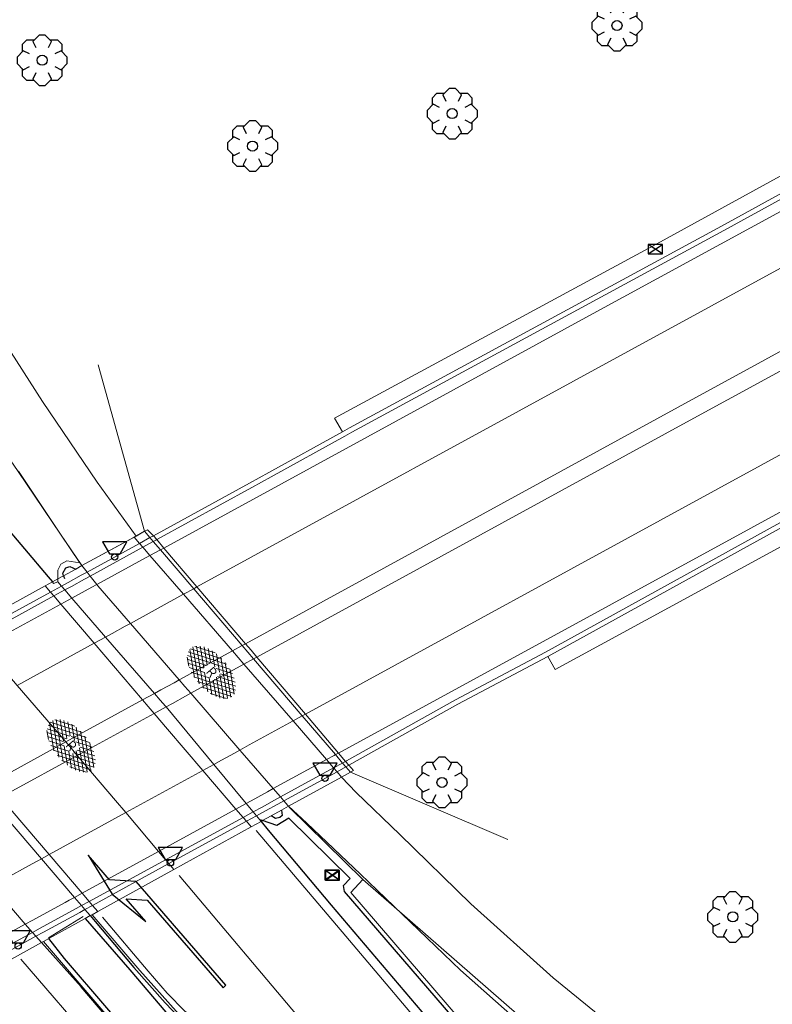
# Model space of a CAD drawing. Header units: metres. Extents: x 181682 to 183922, y 386244 to 387136.
# Tile 31 of 62: x 182712 to 182742, y 386637 to 386676. Entities that reach past the tile are written whole.
import ezdxf
from ezdxf.enums import TextEntityAlignment as Align

# ---------------------------------------------------------------- set-up
doc = ezdxf.new("R2010")
doc.units = ezdxf.units.M
for name, color, linetype, lineweight in [('B-WE-BV-LEUNING-G', 251, 'BV-LEUNING', 18), ('B-WE-GR-BOOM-S', 251, 'Continuous', 25), ('B-WE-IE-TERREINAFSCHEIDING_KUNSTMATIG_MUUR-GV', 251, 'IE-TERREINAFSCHEIDING-KUNSTMATIG-DICHT', 18), ('B-WE-KW-KUNSTWERK_LANDHOOFD-GV', 251, 'Continuous', 18), ('B-WE-OG-BREUKLIJN-G', 251, 'Continuous', 18), ('B-WE-OG-TOPOGRAFIE_WEG_BERM-GV', 251, 'Continuous', 18), ('B-WE-OG-TOPOGRAFIE_WEG_RIJWEG-G', 251, 'Continuous', 25), ('B-WE-OG-TOPOGRAFIE_WEG_RIJWEG-GV', 251, 'Continuous', 18), ('B-WE-OG-TOPOGRAFIE_WEG_RIJWEG-SV', 251, 'Continuous', 25), ('B-WE-OG-TOPOGRAFIE_WEG_RIJWIELPAD-G', 251, 'Continuous', 18), ('B-WE-OG-TOPOGRAFIE_WEG_RIJWIELPAD-GV', 251, 'Continuous', 18), ('B-WE-OG-TOPOGRAFIE_WEG_RIJWIELPAD-SV', 251, 'Continuous', 25), ('B-WE-OG-TOPOGRAFIE_WEG_VERHARD-G', 251, 'Continuous', 18), ('B-WE-RI-HWA_KOLK-S', 251, 'Continuous', 25), ('B-WE-VH-GOOT-G', 251, 'Continuous', 25), ('B-WE-VH-KANTOPSLUITING-G', 251, 'Continuous', 25), ('B-WE-VW-MARKERING-G', 251, 'Continuous', 18), ('B-WE-VW-MARKERING_PIJL-S', 251, 'Continuous', 25), ('B-WE-WH-KUNSTWERK_BRUG-GV', 251, 'Continuous', 18)]:
    doc.layers.add(name, color=color, linetype=linetype, lineweight=lineweight)
doc.layers.add('B-WE-IE-MEUBILAIR_WEGMEUBILAIR-S', color=251, linetype='Continuous')
doc.styles.add('NLCS-ISO', font='NLCS-ISO.ttf')
doc.linetypes.add('BV-LEUNING', pattern='A,1,[69,NLCS.SHX,S=0.2,R=0,X=0,Y=0],1', length=2)
doc.linetypes.add('IE-TERREINAFSCHEIDING-KUNSTMATIG-DICHT', pattern='A,8,-1,[82,NLCS.SHX,S=0.75,R=90,X=0,Y=0],-1', length=10)

# ---------------------------------------------------------------- blocks, each defined once
blk = doc.blocks.new('B-SRI-KOLK_COMBINATIE-SO')
for p, q in [((-0.28125, 0), (0.28125, 0.375)), ((0.28125, 0), (-0.28125, 0.375))]:
    blk.add_line(p, q)
at = {"flags": 128}
blk.add_lwpolyline([(-0.28125, 0), (0.28125, 0), (0.28125, 0.375), (-0.28125, 0.375)], close=True, dxfattribs=at)
blk = doc.blocks.new('SIE-WEG_SCHIJNWERPER-SO')
at = {"ltscale": 0.5, "flags": 128}
blk.add_lwpolyline([(-0.483, 0.606), (-0.21, 0.125), (0.21, 0.125), (0.483, 0.606)], close=True, dxfattribs=at)
at = {"ltscale": 0.5}
blk.add_circle((0, 0), 0.125, dxfattribs=at)
blk = doc.blocks.new('SGR-BOOM_01')
at = {"layer": 'B-WE-GR-BOOM-S'}
for points in [[(-0.33, 0.795, 0), (-0.619, 0.795, 0), (-0.795, 0.619, 0), (-0.795, 0.33, 0)], [(0.25, 0.5, 0), (0.375, 0.75, 0), (0.125, 1, 0), (-0.125, 1, 0), (-0.375, 0.75, 0), (-0.25, 0.5, 0)], [(0.795, 0.33, 0), (0.795, 0.619, 0), (0.619, 0.795, 0), (0.33, 0.795, 0)], [(-0.5, 0.25, 0), (-0.75, 0.375, 0), (-1, 0.125, 0), (-1, -0.125, 0), (-0.75, -0.375, 0), (-0.5, -0.25, 0)], [(0.5, -0.25, 0), (0.75, -0.375, 0), (1, -0.125, 0), (1, 0.125, 0), (0.75, 0.375, 0), (0.5, 0.25, 0)], [(-0.795, -0.33, 0), (-0.795, -0.619, 0), (-0.619, -0.795, 0), (-0.33, -0.795, 0)], [(0.33, -0.795, 0), (0.619, -0.795, 0), (0.795, -0.619, 0), (0.795, -0.33, 0)], [(-0.25, -0.5, 0), (-0.375, -0.75, 0), (-0.125, -1, 0), (0.125, -1, 0), (0.375, -0.75, 0), (0.25, -0.5, 0)]]:
    blk.add_polyline3d(points, dxfattribs=at)
blk.add_circle((0, 0), 0.2, dxfattribs=at)
blk.add_circle((0, 0), 0.2, dxfattribs=at)
blk = doc.blocks.new('B-SVW-MARKERING_PIJL_LA_7.5')
blk.add_polyline3d([(0, 0, 0), (0, -0.075, 0), (5.45, -0.075, 0), (6.2, 0.675, 0), (7.5, 0.675, 0), (5.7, 0.975, 0), (4, 0.675, 0), (5.2, 0.675, 0), (4.6, 0.075, 0), (0, 0.075, 0)], close=True)
blk = doc.blocks.new('SVH-GESLOTEN-SO')
at = {"linetype": 'Continuous', "lineweight": 0}
for p, q in [((-1.68, -0.04), (-0.187, 0.872)), ((-1.627, -0.236), (0.185, 0.871)), ((-1.622, 0.221), (-0.666, 0.805)), ((-1.277, 0.567), (-0.449, 0.062)), ((-1.076, 0.672), (-0.449, 0.289)), ((-0.845, 0.758), (-0.103, 0.304)), ((-0.579, 0.824), (0.271, 0.304)), ((-0.37, 0.304), (0.499, 0.836)), ((-0.277, 0.865), (1.6, -0.282)), ((0, 0.304), (0.772, 0.776)), ((0.078, 0.876), (1.67, -0.096)), ((0.371, 0.302), (1.012, 0.695)), ((0.371, 0.075), (1.22, 0.595)), ((0.52, 0.832), (1.65, 0.141)), ((-1.662, 0.121), (0.021, -0.906)), ((-1.577, 0.296), (0.358, -0.886)), ((-1.517, -0.397), (-0.449, 0.256)), ((-1.445, 0.442), (-0.449, -0.166)), ((-1.368, -0.532), (-0.449, 0.03)), ((-0.441, -0.875), (1.54, 0.336)), ((-0.119, -0.904), (1.639, 0.17)), ((0.371, -0.152), (1.397, 0.476)), ((0.371, 0.243), (1.481, -0.434)), ((0.371, 0.015), (1.32, -0.566)), ((-1.673, -0.099), (-0.392, -0.882)), ((-1.453, -0.461), (-1.037, -0.716)), ((-1.184, -0.647), (-0.449, -0.198)), ((-0.969, -0.743), (-0.244, -0.3)), ((-0.722, -0.819), (0.127, -0.3)), ((-0.23, -0.3), (0.65, -0.837)), ((0.143, -0.3), (0.905, -0.766)), ((0.268, -0.895), (1.676, -0.035)), ((0.371, -0.212), (1.128, -0.675)), ((0.798, -0.8), (1.571, -0.327))]:
    blk.add_line(p, q, dxfattribs=at)
at = {"linetype": 'Continuous', "lineweight": 0, "style": 'NLCS-ISO'}
blk.add_text('R', height=0.54, dxfattribs=at).set_placement((0, 0), align=Align.MIDDLE_CENTER)

msp = doc.modelspace()

# ---------------------------------------------------------------- linework, layer by layer
at = {"layer": 'B-WE-BV-LEUNING-G'}
for points in [[(182716.937, 386655.838, 27.212), (182716.937, 386655.839, 27.212), (182715.094, 386662.452, 27.128)], [(182725.12, 386646.264, 27.201), (182724.944, 386646.47, 27.201), (182724.811, 386646.625, 27.201), (182724.526, 386646.959, 27.202), (182723.208, 386648.501, 27.204), (182721.273, 386650.765, 27.206), (182721.04, 386651.037, 27.206), (182720.818, 386651.298, 27.207), (182718.888, 386653.555, 27.209), (182717.566, 386655.102, 27.211), (182717.283, 386655.433, 27.212), (182717.151, 386655.588, 27.212), (182716.937, 386655.838, 27.212)], [(182731.379, 386643.586, 27.008), (182725.121, 386646.264, 27.201), (182725.12, 386646.264, 27.201)]]:
    msp.add_polyline3d(points, dxfattribs=at)
at = {"layer": 'B-WE-IE-TERREINAFSCHEIDING_KUNSTMATIG_MUUR-GV'}
for p, q in [((182724.805, 386659.795, 25.323), (182721.87, 386658.175, 27.227)), ((182721.87, 386658.175, 27.227), (182721.109, 386657.753, 27.116)), ((182721.109, 386657.753, 27.116), (182717.286, 386655.662, 27.062)), ((182729.396, 386648.969, 27.041), (182732.97, 386650.858, 25.141)), ((182725.063, 386646.535, 27.086), (182729.396, 386648.969, 27.041))]:
    msp.add_line(p, q, dxfattribs=at)
for points in [[(182856.186, 386731.179, 24.937), (182856.036, 386731.36, 25.038), (182844.724, 386725.204, 25.167), (182826.701, 386715.421, 25.108), (182809.598, 386706.028, 24.783), (182803.167, 386702.533, 24.765), (182786.143, 386693.29, 24.786), (182770.042, 386684.46, 24.768), (182755.118, 386676.341, 24.78), (182739.869, 386667.971, 24.822), (182725.085, 386659.95, 25.141), (182724.805, 386659.795, 25.323)], [(182732.97, 386650.858, 25.141), (182750.6, 386660.588, 24.828), (182766.151, 386669.096, 24.839), (182782.931, 386678.331, 24.801), (182800.779, 386687.96, 24.783), (182816.261, 386696.446, 24.827), (182822.768, 386700.013, 24.845), (182843.294, 386711.2, 24.807), (182861.571, 386721.143, 24.857), (182861.565, 386721.338, 24.921)], [(182791.002, 386695.171, 23.69), (182777.868, 386688.017, 23.351), (182758.753, 386677.572, 22.869), (182734.773, 386664.492, 22.46), (182717.962, 386655.317, 22.309), (182717.701, 386655.175, 22.309), (182717.566, 386655.102, 22.309), (182717.151, 386654.876, 22.308), (182715.039, 386653.726, 22.305), (182714.832, 386653.613, 22.304), (182714.305, 386653.326, 22.303), (182714.043, 386653.184, 22.303), (182713.603, 386652.944, 22.302), (182710.537, 386651.275, 22.297), (182707.851, 386649.813, 22.293), (182707.48, 386649.61, 22.294), (182707.098, 386649.402, 22.294), (182706.882, 386649.284, 22.294), (182705.505, 386648.533, 22.297), (182705.218, 386648.376, 22.297), (182704.265, 386647.856, 22.298), (182703.253, 386647.304, 22.3)], [(182708.269, 386638.091, 22.317), (182711.244, 386639.705, 22.312), (182712.185, 386640.216, 22.311), (182712.492, 386640.383, 22.31), (182713.779, 386641.081, 22.308), (182713.941, 386641.169, 22.308), (182714.153, 386641.286, 22.309), (182714.455, 386641.45, 22.309), (182717.494, 386643.113, 22.315), (182720.57, 386644.795, 22.32), (182720.979, 386645.019, 22.321), (182721.321, 386645.206, 22.321), (182721.819, 386645.479, 22.322), (182722.055, 386645.607, 22.323), (182724.167, 386646.763, 22.326), (182724.469, 386646.928, 22.327), (182724.526, 386646.959, 22.328), (182724.646, 386647.024, 22.329), (182741.045, 386655.966, 22.487), (182762.798, 386667.858, 22.863), (182783.954, 386679.396, 23.396), (182796.012, 386685.968, 23.71)]]:
    msp.add_polyline3d(points, dxfattribs=at)
at = {"layer": 'B-WE-KW-KUNSTWERK_LANDHOOFD-GV'}
for p, q in [((182714.447, 386654.475, 27.383), (182716.518, 386655.608, 27.116)), ((182716.518, 386655.608, 27.116), (182716.595, 386655.651, 27.373)), ((182715.077, 386640.724, 27.6), (182714.847, 386640.597, 27.6)), ((182714.777, 386640.558, 27.479), (182714.847, 386640.597, 27.6)), ((182712.918, 386639.533, 27.6), (182712.837, 386639.488, 27.454)), ((182712.918, 386639.533, 27.6), (182713.132, 386639.651, 27.6))]:
    msp.add_line(p, q, dxfattribs=at)
for points in [[(182717.286, 386655.662, 27.062), (182717.151, 386655.588, 27.064), (182716.733, 386655.359, 27.069), (182714.649, 386654.219, 27.095), (182714.419, 386654.093, 27.098), (182713.892, 386653.805, 27.105), (182713.629, 386653.661, 27.108), (182713.195, 386653.423, 27.114), (182710.133, 386651.748, 27.153), (182707.08, 386650.078, 27.192), (182706.69, 386649.865, 27.196), (182706.477, 386649.748, 27.199), (182705.117, 386649.004, 27.216), (182704.825, 386648.844, 27.22), (182703.868, 386648.32, 27.232), (182700.857, 386646.673, 27.271), (182700.279, 386646.357, 27.278), (182700.144, 386646.283, 27.28), (182699.606, 386645.988, 27.286), (182699.396, 386645.874, 27.289), (182697.153, 386644.646, 27.318), (182696.894, 386644.505, 27.321), (182696.8, 386644.453, 27.322)], [(182717.056, 386655.904, 27.11), (182716.937, 386655.839, 27.178), (182716.595, 386655.651, 27.373)], [(182704.8, 386635.471, 27.176), (182704.855, 386635.501, 27.176), (182705.167, 386635.671, 27.174), (182707.092, 386636.723, 27.166), (182707.376, 386636.877, 27.165), (182707.94, 386637.185, 27.162), (182708.056, 386637.249, 27.162), (182708.66, 386637.579, 27.159), (182711.662, 386639.218, 27.146), (182712.614, 386639.737, 27.141), (182712.915, 386639.902, 27.14), (182714.356, 386640.689, 27.134), (182714.566, 386640.804, 27.133), (182714.868, 386640.968, 27.131), (182717.904, 386642.626, 27.118), (182720.987, 386644.309, 27.104), (182721.387, 386644.528, 27.102), (182721.74, 386644.721, 27.101), (182722.233, 386644.99, 27.099), (182722.475, 386645.122, 27.097), (182724.588, 386646.276, 27.088), (182724.944, 386646.47, 27.087), (182725.063, 386646.535, 27.086)], [(182724.767, 386646.069, 27.354), (182725.121, 386646.264, 27.18), (182725.239, 386646.329, 27.122)]]:
    msp.add_polyline3d(points, dxfattribs=at)
at = {"layer": 'B-WE-OG-BREUKLIJN-G'}
for points in [[(182755.214, 386676.165, 24.78), (182739.965, 386667.795, 24.822), (182725.181, 386659.775, 25.141), (182724.902, 386659.62, 25.323), (182721.967, 386658, 27.227), (182721.205, 386657.578, 27.116), (182717.418, 386655.507, 27.063), (182717.382, 386655.487, 27.062), (182717.283, 386655.433, 27.063), (182716.867, 386655.205, 27.069), (182714.775, 386654.06, 27.095), (182714.552, 386653.939, 27.098), (182714.025, 386653.65, 27.105), (182713.763, 386653.507, 27.108), (182713.327, 386653.268, 27.113), (182710.265, 386651.593, 27.152)], [(182707.243, 386637.033, 27.165), (182707.805, 386637.34, 27.162), (182707.929, 386637.408, 27.162), (182708.527, 386637.734, 27.159), (182711.529, 386639.373, 27.146), (182712.477, 386639.891, 27.141), (182712.779, 386640.056, 27.14), (182714.222, 386640.844, 27.134), (182714.433, 386640.959, 27.133), (182714.735, 386641.124, 27.131), (182717.772, 386642.782, 27.118), (182720.854, 386644.465, 27.104), (182721.257, 386644.685, 27.102), (182721.606, 386644.875, 27.101), (182722.101, 386645.146, 27.099), (182722.341, 386645.277, 27.098), (182724.454, 386646.431, 27.088), (182724.811, 386646.625, 27.087), (182724.93, 386646.691, 27.086), (182724.966, 386646.71, 27.086), (182729.3, 386649.145, 27.041), (182732.875, 386651.034, 25.141), (182750.504, 386660.763, 24.828)]]:
    msp.add_polyline3d(points, dxfattribs=at)
at = {"layer": 'B-WE-OG-TOPOGRAFIE_WEG_BERM-GV'}
msp.add_line((182733.258, 386650.348, 25.046), (182732.97, 386650.858, 25.141), dxfattribs=at)
for points in [[(182724.808, 386660.504, 25.031), (182737.298, 386667.263, 25.04), (182752.838, 386675.787, 25.041), (182763.569, 386681.641, 25.036), (182778.458, 386689.772, 25.053), (182790.095, 386696.128, 25.03), (182804.744, 386704.103, 25.071), (182816.323, 386710.45, 25.042), (182834.521, 386720.382, 25.03), (182856.527, 386732.401, 24.932), (182857.031, 386731.641, 24.95)], [(182816.646, 386695.84, 25.037), (182806.665, 386690.401, 25.041), (182795.956, 386684.572, 25.053), (182779.408, 386675.539, 25.052), (182769.654, 386670.206, 25.054), (182753.37, 386661.368, 25.055), (182743.317, 386655.82, 25.031), (182733.258, 386650.348, 25.046)], [(182724.805, 386659.795, 25.323), (182724.491, 386660.332, 25.031), (182724.808, 386660.504, 25.031)]]:
    msp.add_polyline3d(points, dxfattribs=at)
at = {"layer": 'B-WE-OG-TOPOGRAFIE_WEG_RIJWEG-G'}
for points in [[(182690.19, 386680.873, 27.239), (182693.014, 386677.5, 27.254), (182697.839, 386671.957, 27.274), (182702.839, 386666.1, 27.339), (182708.388, 386659.593, 27.349), (182713.1, 386654.025, 27.339), (182713.269, 386653.825, 27.362)], [(182721.571, 386644.306, 27.365), (182721.855, 386643.956, 27.369), (182724.36, 386640.98, 27.354), (182728.862, 386635.672, 27.309), (182733.781, 386629.937, 27.249), (182738.777, 386624.094, 27.219), (182744.449, 386617.041, 27.149)], [(182714.777, 386640.558, 27.479), (182714.973, 386640.329, 27.479), (182716.512, 386638.494, 27.499), (182717.748, 386637.088, 27.499), (182718.628, 386636.179, 27.469)], [(182719.458, 386631.808, 27.389), (182714.408, 386637.733, 27.434), (182712.837, 386639.488, 27.454)]]:
    msp.add_polyline3d(points, dxfattribs=at)
at = {"layer": 'B-WE-OG-TOPOGRAFIE_WEG_RIJWEG-GV'}
msp.add_line((182716.937, 386655.838, 27.212), (182716.518, 386655.608, 27.116), dxfattribs=at)
for points in [[(182711.592, 386658.682, 0), (182711.91, 386658.214, 3.046), (182713.599, 386655.725, 19.245), (182714.447, 386654.475, 27.383)], [(182713.269, 386653.825, 27.362), (182713.319, 386653.766, 27.369), (182713.485, 386653.827, 27.359), (182713.629, 386653.661, 27.36), (182713.763, 386653.507, 27.361), (182714.043, 386653.184, 27.362), (182715.384, 386651.635, 27.37), (182717.329, 386649.391, 27.381), (182717.555, 386649.131, 27.383), (182717.765, 386648.888, 27.384), (182717.789, 386648.86, 27.384), (182719.688, 386646.574, 27.374), (182720.979, 386645.019, 27.367), (182721.257, 386644.685, 27.365), (182721.387, 386644.528, 27.365), (182721.517, 386644.372, 27.364), (182721.571, 386644.306, 27.365)], [(182714.777, 386640.558, 27.479), (182714.566, 386640.804, 27.48), (182714.433, 386640.959, 27.48), (182714.153, 386641.286, 27.481), (182712.84, 386642.819, 27.484), (182710.895, 386645.089, 27.489), (182710.788, 386645.214, 27.489), (182710.66, 386645.359, 27.492), (182710.429, 386645.622, 27.498), (182708.468, 386647.847, 27.549), (182707.098, 386649.402, 27.584), (182706.826, 386649.711, 27.591), (182706.69, 386649.865, 27.595), (182706.483, 386650.1, 27.6)], [(182704.626, 386649.08, 27.43), (182704.825, 386648.844, 27.427), (182704.956, 386648.688, 27.426), (182705.218, 386648.376, 27.422), (182706.198, 386647.211, 27.409), (182706.55, 386646.8, 27.412), (182708.472, 386644.553, 27.43), (182708.697, 386644.289, 27.432), (182708.93, 386644.018, 27.434), (182710.872, 386641.747, 27.453), (182712.104, 386640.307, 27.464), (182712.185, 386640.216, 27.463), (182712.477, 386639.891, 27.459), (182712.614, 386639.737, 27.457), (182712.837, 386639.488, 27.454)], [(182725.62, 386641.992, 0), (182722.699, 386644.852, 0), (182722.664, 386644.909, 27.361)], [(182744.935, 386617.442, 26.862), (182740.032, 386623.714, 11.764), (182736.211, 386628.601, 0), (182725.132, 386641.472, 0), (182725.62, 386641.992, 0)], [(182714.847, 386640.597, 27.6), (182714.847, 386640.597, 27.598), (182716.751, 386638.381, 0), (182718.198, 386636.763, 0), (182719.821, 386635.322, 0), (182727.251, 386629.395, 0), (182729.74, 386627.177, 0), (182731.975, 386624.704, 0), (182735.051, 386620.901, 0), (182736.252, 386618.84, 0), (182736.63, 386618.142, 0), (182736.692, 386617.351, 0), (182736.701, 386616.668, 0), (182736.567, 386615.998, 0), (182736.324, 386615.573, 0), (182735.93, 386615.281, 0), (182735.795, 386615.252, 0), (182734.917, 386615.188, 0), (182734.283, 386615.274, 0), (182733.16, 386615.733, 0), (182728.01, 386621.902, 0), (182712.918, 386639.533, 27.6)]]:
    msp.add_polyline3d(points, dxfattribs=at)
at = {"layer": 'B-WE-OG-TOPOGRAFIE_WEG_RIJWIELPAD-G'}
msp.add_line((182714.358, 386654.587, 27.384), (182714.447, 386654.475, 27.383), dxfattribs=at)
for points in [[(182711.928, 386658.229, 27.336), (182713.599, 386655.725, 27.369), (182714.358, 386654.587, 27.384)], [(182722.664, 386644.909, 27.361), (182723.381, 386644.237, 27.372), (182725.517, 386642.204, 27.324), (182729.5, 386638.385, 27.312), (182732.619, 386635.622, 27.21), (182737.035, 386631.975, 27.162), (182741.507, 386628.5, 27.12), (182744.06, 386626.388, 27.114), (182746.173, 386624.493, 27.102), (182748.518, 386622.126, 27.06), (182750.347, 386620.324, 26.986)]]:
    msp.add_polyline3d(points, dxfattribs=at)
at = {"layer": 'B-WE-OG-TOPOGRAFIE_WEG_RIJWIELPAD-GV'}
for points in [[(182716.595, 386655.651, 27.373), (182715.045, 386657.797, 27.42), (182712.88, 386660.995, 27.366), (182709.98, 386665.521, 27.258), (182707.649, 386669.426, 27.228), (182705.363, 386673.498, 27.198), (182702.416, 386679.062, 27.156), (182700.682, 386682.357, 27.102), (182699.459, 386684.409, 27.006), (182698.567, 386685.71, 26.994), (182697.777, 386686.731, 27.018)], [(182716.518, 386655.608, 27.116), (182716.733, 386655.359, 27.122), (182716.867, 386655.205, 27.126), (182717.151, 386654.876, 27.134), (182718.484, 386653.334, 27.173), (182720.429, 386651.085, 27.229), (182720.654, 386650.826, 27.235), (182720.888, 386650.555, 27.242), (182722.839, 386648.299, 27.298), (182724.167, 386646.763, 27.337), (182724.454, 386646.431, 27.345), (182724.588, 386646.276, 27.349), (182724.767, 386646.069, 27.354)], [(182722.664, 386644.909, 27.361), (182722.63, 386644.942, 27.36), (182722.475, 386645.122, 27.362), (182722.341, 386645.277, 27.364), (182722.055, 386645.607, 27.368), (182720.819, 386647.037, 27.384), (182720.727, 386647.144, 27.384), (182718.776, 386649.4, 27.38), (182718.542, 386649.671, 27.379), (182718.317, 386649.931, 27.379), (182716.374, 386652.178, 27.375), (182715.079, 386653.676, 27.372), (182715.039, 386653.726, 27.373), (182714.775, 386654.06, 27.377), (182714.649, 386654.219, 27.379), (182714.447, 386654.475, 27.383)], [(182752.057, 386622.118, 26.968), (182749.182, 386624.861, 27.06), (182747.556, 386626.361, 27.09), (182745.787, 386628.051, 27.048), (182743.241, 386630.146, 27.114), (182740.836, 386632.056, 27.138), (182737.335, 386634.711, 27.132), (182733.18, 386638.091, 27.246), (182729.909, 386641.025, 27.288), (182727.089, 386643.791, 27.354), (182725.343, 386645.458, 27.372), (182724.767, 386646.069, 27.354)], [(182725.62, 386641.992, 0), (182739.218, 386630.134, 0), (182750.302, 386620.281, 26.987)]]:
    msp.add_polyline3d(points, dxfattribs=at)
at = {"layer": 'B-WE-OG-TOPOGRAFIE_WEG_VERHARD-G'}
for p, q in [((182713.485, 386653.827, 27.359), (182713.486, 386653.944, 27.365)), ((182713.111, 386639.679, 27.618), (182714.499, 386640.524, 27.609))]:
    msp.add_line(p, q, dxfattribs=at)
msp.add_polyline3d([(182713.486, 386653.944, 27.365), (182713.489, 386654.288, 27.384), (182713.604, 386654.533, 27.384), (182713.842, 386654.67, 27.384), (182714.358, 386654.587, 27.384)], dxfattribs=at)
at = {"layer": 'B-WE-VH-GOOT-G'}
msp.add_line((182721.624, 386644.335, 27.362), (182721.517, 386644.372, 27.364), dxfattribs=at)
msp.add_polyline3d([(182744.935, 386617.442, 26.862), (182742.702, 386620.379, 27.179), (182740.032, 386623.714, 27.209), (182737.788, 386626.516, 27.234), (182733.276, 386631.783, 27.229), (182728.864, 386636.912, 27.259), (182724.879, 386641.519, 27.329), (182724.843, 386641.756, 27.349), (182725.104, 386642.039, 27.364), (182722.67, 386644.439, 27.354), (182722.19, 386644.14, 27.354), (182721.624, 386644.335, 27.362)], dxfattribs=at)
at = {"layer": 'B-WE-VH-KANTOPSLUITING-G'}
msp.add_line((182713.717, 386654.071, 27.498), (182713.757, 386653.961, 27.504), dxfattribs=at)
for points in [[(182713.717, 386654.071, 27.498), (182713.68, 386654.173, 27.492), (182713.8, 386654.382, 27.492), (182713.958, 386654.44, 27.504), (182714.203, 386654.338, 27.522)], [(182722.381, 386644.753, 27.498), (182722.412, 386644.545, 27.486), (182722.32, 386644.467, 27.486), (182722.143, 386644.418, 27.48), (182721.964, 386644.523, 27.484)], [(182714.569, 386640.443, 27.608), (182716.345, 386638.399, 27.599), (182717.781, 386636.715, 27.574)], [(182718.795, 386632.965, 27.549), (182713.755, 386638.855, 27.579), (182713.132, 386639.651, 27.617)]]:
    msp.add_polyline3d(points, dxfattribs=at)
at = {"layer": 'B-WE-VW-MARKERING-G'}
msp.add_line((182718.314, 386642.158, 27.471), (182729.581, 386628.801, 27.405), dxfattribs=at)
for points in [[(182711.874, 386649.712, 22.332), (182714.931, 386651.387, 22.338), (182715.384, 386651.635, 22.339), (182715.643, 386651.777, 22.34), (182716.168, 386652.065, 22.341), (182716.374, 386652.178, 22.341), (182718.462, 386653.322, 22.345), (182718.484, 386653.334, 22.345), (182718.888, 386653.555, 22.349), (182719.02, 386653.627, 22.35), (182736.155, 386662.992, 22.494), (182759.434, 386675.695, 22.897)], [(182711.129, 386646.004, 22.397), (182713.799, 386647.463, 22.401), (182716.855, 386649.132, 22.407), (182717.329, 386649.391, 22.407), (182717.584, 386649.53, 22.408), (182718.108, 386649.817, 22.409), (182718.317, 386649.931, 22.409), (182719.529, 386650.593, 22.411), (182720.429, 386651.085, 22.418), (182720.818, 386651.298, 22.421), (182720.946, 386651.368, 22.422), (182738.158, 386660.778, 22.559), (182760.552, 386673.013, 22.94)], [(182711.536, 386645.438, 22.399), (182714.257, 386646.927, 22.405), (182717.311, 386648.598, 22.411), (182717.789, 386648.86, 22.412), (182718.043, 386648.999, 22.412), (182718.566, 386649.285, 22.413), (182718.776, 386649.4, 22.414), (182719.308, 386649.691, 22.415), (182720.888, 386650.555, 22.427), (182721.273, 386650.765, 22.43), (182721.4, 386650.835, 22.431), (182738.48, 386660.174, 22.56), (182761.161, 386672.535, 22.95)], [(182762.134, 386669.764, 22.893), (182739.725, 386657.533, 22.507), (182723.331, 386648.568, 22.37), (182723.208, 386648.501, 22.369), (182722.839, 386648.299, 22.366), (182721.098, 386647.347, 22.351), (182720.727, 386647.144, 22.351), (182720.509, 386647.024, 22.35), (182719.994, 386646.742, 22.35), (182719.688, 386646.574, 22.349), (182719.25, 386646.334, 22.349), (182716.192, 386644.657, 22.345), (182713.141, 386642.985, 22.341), (182712.84, 386642.819, 22.34), (182712.688, 386642.736, 22.34), (182712.618, 386642.698, 22.34), (182711.157, 386641.902, 22.345)], [(182712.985, 386653.669, 27.39), (182713.195, 386653.423, 27.39), (182713.327, 386653.268, 27.39), (182713.603, 386652.944, 27.391), (182714.931, 386651.387, 27.392), (182716.855, 386649.132, 27.393), (182717.079, 386648.87, 27.393), (182717.311, 386648.598, 27.394), (182717.841, 386647.976, 27.394), (182719.25, 386646.334, 27.383), (182720.57, 386644.795, 27.372), (182720.854, 386644.465, 27.37), (182720.987, 386644.309, 27.369), (182721.177, 386644.088, 27.367)], [(182718.101, 386642.392, 27.459), (182717.904, 386642.626, 27.458), (182717.772, 386642.782, 27.458), (182717.494, 386643.113, 27.457), (182716.192, 386644.657, 27.454), (182715.784, 386645.142, 27.453), (182714.257, 386646.927, 27.449), (182714.025, 386647.199, 27.448), (182713.799, 386647.463, 27.448), (182711.874, 386649.712, 27.443), (182710.537, 386651.275, 27.44), (182710.265, 386651.593, 27.439), (182710.133, 386651.748, 27.439), (182709.926, 386651.99, 27.438)], [(182715.077, 386640.724, 27.6), (182714.868, 386640.968, 27.585), (182714.735, 386641.124, 27.575), (182714.455, 386641.45, 27.554), (182713.605, 386642.442, 27.492), (182713.141, 386642.985, 27.494), (182711.201, 386645.255, 27.501), (182710.969, 386645.527, 27.502), (182710.742, 386645.793, 27.503), (182708.822, 386648.04, 27.51), (182707.48, 386649.61, 27.515), (182707.213, 386649.923, 27.516), (182707.08, 386650.078, 27.516), (182706.877, 386650.316, 27.517)], [(182743.99, 386616.572, 27.198), (182740.216, 386621.25, 27.251), (182736.616, 386625.82, 27.294), (182732.711, 386630.497, 27.311), (182728.794, 386635.185, 27.345), (182724.933, 386639.743, 27.399), (182721.379, 386643.942, 27.384)], [(182715.258, 386640.499, 27.466), (182717.079, 386638.346, 27.514), (182717.836, 386637.476, 27.514), (182718.538, 386636.758, 27.522), (182719.907, 386635.672, 27.519), (182722.371, 386633.685, 27.486), (182728.329, 386628.874, 27.418), (182731.845, 386626.073, 27.401), (182733.457, 386624.398, 27.375), (182736.647, 386620.571, 27.328), (182737.242, 386619.241, 27.334), (182737.684, 386617.621, 27.327), (182737.711, 386616.413, 27.329), (182737.42, 386615.506, 27.339), (182737.02, 386614.939, 27.333), (182736.282, 386614.369, 27.336), (182735.388, 386614.071, 27.328), (182734.329, 386614.012, 27.338), (182733.619, 386614.107, 27.334), (182732.656, 386614.671, 27.31), (182732.031, 386615.399, 27.306), (182723.903, 386624.938, 27.406), (182715.083, 386635.272, 27.482), (182712.012, 386638.828, 27.472)]]:
    msp.add_polyline3d(points, dxfattribs=at)
at = {"layer": 'B-WE-WH-KUNSTWERK_BRUG-GV'}
for p, q in [((182717.056, 386655.904, 27.11), (182716.937, 386655.838, 27.212)), ((182717.286, 386655.662, 27.062), (182717.056, 386655.904, 27.11)), ((182714.447, 386654.475, 27.383), (182714.203, 386654.338, 27.522)), ((182714.203, 386654.338, 27.522), (182713.717, 386654.071, 27.498)), ((182725.239, 386646.329, 27.122), (182725.063, 386646.535, 27.086)), ((182724.767, 386646.069, 27.354), (182722.664, 386644.909, 27.361)), ((182722.381, 386644.753, 27.498), (182721.964, 386644.523, 27.484)), ((182722.664, 386644.909, 27.361), (182722.381, 386644.753, 27.498)), ((182713.132, 386639.651, 27.6), (182714.569, 386640.443, 27.608)), ((182714.569, 386640.443, 27.608), (182714.777, 386640.558, 27.479))]:
    msp.add_line(p, q, dxfattribs=at)
for points in [[(182716.937, 386655.838, 27.212), (182716.595, 386655.651, 27.373), (182714.447, 386654.475, 27.383)], [(182725.063, 386646.535, 27.086), (182724.93, 386646.691, 25.573), (182724.646, 386647.024, 22.329), (182723.331, 386648.568, 22.367), (182721.4, 386650.835, 22.423), (182721.168, 386651.107, 22.43), (182720.946, 386651.368, 22.422), (182719.02, 386653.627, 22.355), (182717.701, 386655.175, 22.309), (182717.418, 386655.507, 25.547), (182717.286, 386655.662, 27.062)], [(182713.717, 386654.071, 27.498), (182713.486, 386653.944, 27.365), (182713.269, 386653.825, 27.362)], [(182713.269, 386653.825, 27.362), (182712.985, 386653.669, 27.39), (182709.926, 386651.99, 27.438), (182706.877, 386650.316, 27.517)], [(182724.767, 386646.069, 27.354), (182725.12, 386646.264, 27.201), (182725.239, 386646.329, 27.122)], [(182721.571, 386644.306, 27.365), (182721.177, 386644.088, 27.367), (182718.101, 386642.392, 27.459), (182715.077, 386640.724, 27.6)], [(182721.964, 386644.523, 27.484), (182721.624, 386644.335, 27.362), (182721.571, 386644.306, 27.365)], [(182714.777, 386640.558, 27.479), (182714.847, 386640.597, 27.507), (182715.077, 386640.724, 27.6)], [(182712.837, 386639.488, 27.454), (182712.918, 386639.533, 27.494), (182713.132, 386639.651, 27.6)], [(182712.837, 386639.488, 27.454), (182711.882, 386638.962, 27.458), (182708.89, 386637.311, 27.407), (182708.258, 386636.962, 27.39)]]:
    msp.add_polyline3d(points, dxfattribs=at)

# ---------------------------------------------------------------- block references
at = {"layer": 'B-WE-GR-BOOM-S'}
for p in [(182735.721, 386675.946, 25.187), (182712.864, 386674.568, 26.777), (182729.167, 386672.445, 25.145), (182721.229, 386671.154, 25.427), (182728.761, 386645.855, 26.651), (182740.324, 386640.509, 26.651)]:
    msp.add_blockref('SGR-BOOM_01', p, dxfattribs=at)
at = {"layer": 'B-WE-IE-MEUBILAIR_WEGMEUBILAIR-S'}
for p in [(182715.749, 386654.821, 26.322), (182724.109, 386646.014, 26.176), (182717.965, 386642.66, 26.176), (182711.909, 386639.353, 26.176)]:
    msp.add_blockref('SIE-WEG_SCHIJNWERPER-SO', p, dxfattribs=at)
at = {"layer": 'B-WE-OG-TOPOGRAFIE_WEG_RIJWEG-SV', "xscale": 0.7499999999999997, "yscale": 0.7499999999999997, "rotation": 310.5881176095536}
msp.add_blockref('SVH-GESLOTEN-SO', (182714.027, 386647.317, 27.436), dxfattribs=at)
at = {"layer": 'B-WE-OG-TOPOGRAFIE_WEG_RIJWIELPAD-SV', "xscale": 0.75, "yscale": 0.75, "rotation": 310.846301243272}
msp.add_blockref('SVH-GESLOTEN-SO', (182719.607, 386650.237, 27.333), dxfattribs=at)
at = {"layer": 'B-WE-RI-HWA_KOLK-S'}
for p in [(182737.247, 386666.871, 24.915), (182724.378, 386641.988, 0), (182724.408, 386641.973, 27.344)]:
    msp.add_blockref('B-SRI-KOLK_COMBINATIE-SO', p, dxfattribs=at)
at = {"layer": 'B-WE-VW-MARKERING_PIJL-S', "rotation": 130.9167336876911}
msp.add_blockref('B-SVW-MARKERING_PIJL_LA_7.5', (182720.113, 386637.743, 27.496), dxfattribs=at)

doc.saveas('drawing.dxf')
